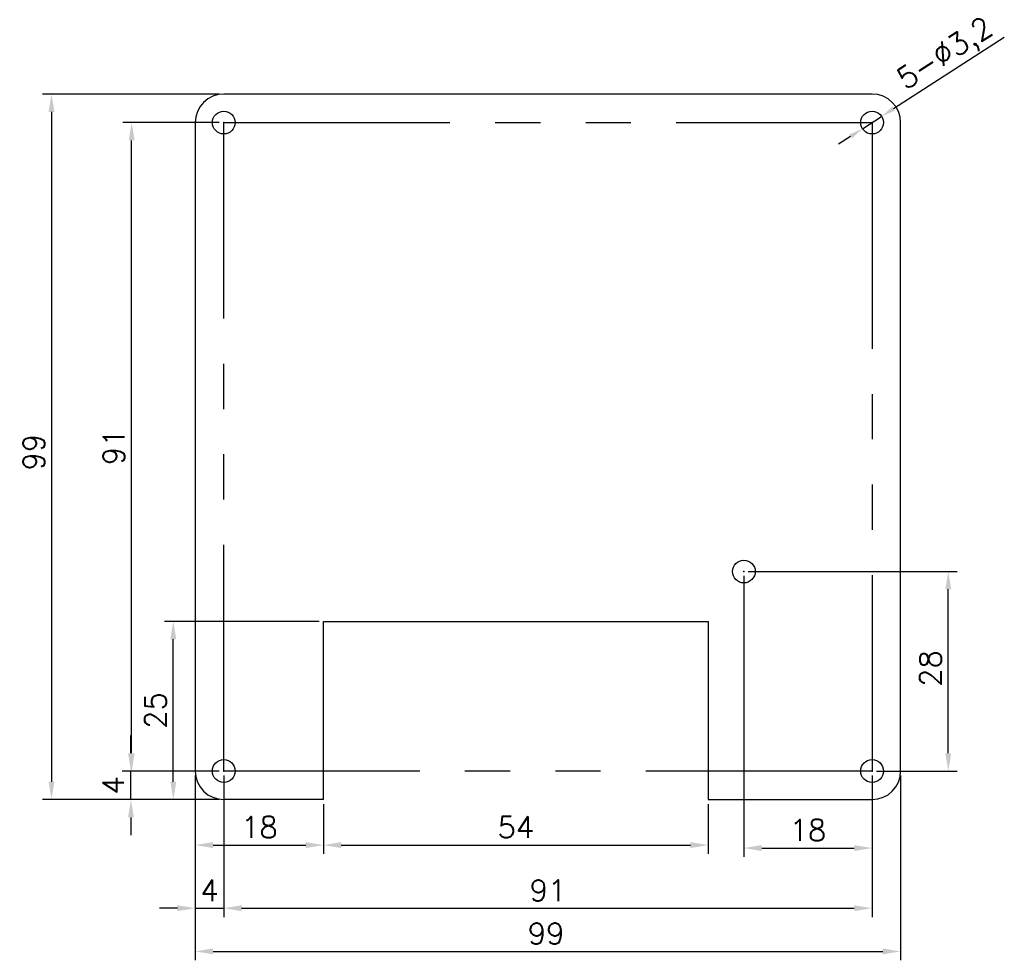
# Model space of a CAD drawing. Header units: millimetres. Extents: x 442 to 580, y 139 to 271.
import ezdxf

# ---------------------------------------------------------------- set-up
doc = ezdxf.new("R2010")
doc.units = ezdxf.units.MM
doc.linetypes.add('PHANTOM', pattern=[63.5, 31.75, -6.35, 6.35, -6.35, 6.35, -6.35])
doc.styles.get("Standard").update_dxf_attribs({"font": 'txt.shx', "bigfont": 'visiojp.shx'})
doc.dimstyles.new('ISO-25', dxfattribs={"dimtxt": 2.5, "dimasz": 2.5, "dimexe": 1.25, "dimexo": 0.625, "dimtad": 1, "dimtxsty": 'Standard', "dimcen": 2.5, "dimadec": 0, "dimazin": 0, "dimtfac": 1, "dimtmove": 0, "dimatfit": 3, "dimfxl": 1, "dimarcsym": 0})

# ---------------------------------------------------------------- blocks, each defined once
blk = doc.blocks.new('*D1')
at = {"color": 0, "lineweight": -2}
for p, q in [((469.76, 260.93), (444.96, 260.93)), ((446.21, 258.43), (446.21, 164.43)), ((469.76, 161.93), (444.96, 161.93))]:
    blk.add_line(p, q, dxfattribs=at)
at = {"color": 0}
for points in [[(446.63, 258.43), (445.8, 258.43), (446.21, 260.93)], [(445.8, 164.43), (446.63, 164.43), (446.21, 161.93)]]:
    blk.add_solid(points, dxfattribs=at)
at = {"layer": 'Defpoints', "color": 0}
for p in [(470.39, 260.93), (446.21, 161.93), (470.39, 161.93)]:
    blk.add_point(p, dxfattribs=at)
at = {"color": 0, "insert": (443.71, 210.68), "char_height": 3, "attachment_point": 5, "rotation": 90}
blk.add_mtext('99', dxfattribs=at)
blk = doc.blocks.new('*D2')
at = {"color": 0, "lineweight": -2}
for p, q in [((466.39, 165.3), (466.39, 139.37)), ((565.39, 165.3), (565.39, 139.37)), ((468.89, 140.62), (562.89, 140.62))]:
    blk.add_line(p, q, dxfattribs=at)
at = {"color": 0}
for points in [[(468.89, 141.04), (468.89, 140.21), (466.39, 140.62)], [(562.89, 140.21), (562.89, 141.04), (565.39, 140.62)]]:
    blk.add_solid(points, dxfattribs=at)
at = {"layer": 'Defpoints', "color": 0}
for p in [(466.39, 165.93), (565.39, 165.93), (565.39, 140.62)]:
    blk.add_point(p, dxfattribs=at)
at = {"color": 0, "insert": (515.65, 143.12), "char_height": 3, "attachment_point": 5}
blk.add_mtext('99', dxfattribs=at)
blk = doc.blocks.new('*D3')
at = {"color": 0, "lineweight": -2}
for p, q in [((457.36, 168.43), (457.36, 170.93)), ((469.76, 165.93), (456.11, 165.93)), ((457.36, 161.93), (457.36, 165.93)), ((469.14, 161.93), (456.11, 161.93)), ((457.36, 159.43), (457.36, 156.93))]:
    blk.add_line(p, q, dxfattribs=at)
at = {"color": 0}
for points in [[(456.95, 168.43), (457.78, 168.43), (457.36, 165.93)], [(457.78, 159.43), (456.95, 159.43), (457.36, 161.93)]]:
    blk.add_solid(points, dxfattribs=at)
at = {"layer": 'Defpoints', "color": 0}
for p in [(457.36, 165.93), (470.39, 165.93), (469.76, 161.93)]:
    blk.add_point(p, dxfattribs=at)
at = {"color": 0, "insert": (454.86, 163.93), "char_height": 3, "attachment_point": 5, "rotation": 90}
blk.add_mtext('4', dxfattribs=at)
blk = doc.blocks.new('*D4')
at = {"color": 0, "lineweight": -2}
for p, q in [((544.01, 193.93), (573.33, 193.93)), ((572.08, 168.43), (572.08, 191.43)), ((562.01, 165.93), (573.33, 165.93))]:
    blk.add_line(p, q, dxfattribs=at)
at = {"color": 0}
for points in [[(572.5, 191.43), (571.67, 191.43), (572.08, 193.93)], [(571.67, 168.43), (572.5, 168.43), (572.08, 165.93)]]:
    blk.add_solid(points, dxfattribs=at)
at = {"layer": 'Defpoints', "color": 0}
for p in [(543.39, 193.93), (572.08, 193.93), (561.39, 165.93)]:
    blk.add_point(p, dxfattribs=at)
at = {"color": 0, "insert": (569.58, 180.33), "char_height": 3, "attachment_point": 5, "rotation": 90}
blk.add_mtext('28', dxfattribs=at)
blk = doc.blocks.new('*D5')
at = {"color": 0, "lineweight": -2}
for p, q in [((469.76, 256.93), (456.21, 256.93)), ((457.46, 168.43), (457.46, 254.43)), ((469.76, 165.93), (456.21, 165.93))]:
    blk.add_line(p, q, dxfattribs=at)
at = {"color": 0}
for points in [[(457.88, 254.43), (457.05, 254.43), (457.46, 256.93)], [(457.05, 168.43), (457.88, 168.43), (457.46, 165.93)]]:
    blk.add_solid(points, dxfattribs=at)
at = {"layer": 'Defpoints', "color": 0}
for p in [(457.46, 256.93), (470.39, 256.93), (470.39, 165.93)]:
    blk.add_point(p, dxfattribs=at)
at = {"color": 0, "insert": (454.96, 211.43), "char_height": 3, "attachment_point": 5, "rotation": 90}
blk.add_mtext('91', dxfattribs=at)
blk = doc.blocks.new('*D6')
at = {"color": 0, "lineweight": -2}
for p, q in [((470.39, 165.3), (470.39, 145.43)), ((466.39, 161.3), (466.39, 145.43)), ((463.89, 146.68), (461.39, 146.68)), ((466.39, 146.68), (470.39, 146.68)), ((472.89, 146.68), (475.39, 146.68))]:
    blk.add_line(p, q, dxfattribs=at)
at = {"color": 0}
for points in [[(463.89, 146.27), (463.89, 147.1), (466.39, 146.68)], [(472.89, 147.1), (472.89, 146.27), (470.39, 146.68)]]:
    blk.add_solid(points, dxfattribs=at)
at = {"layer": 'Defpoints', "color": 0}
for p in [(470.39, 165.93), (466.39, 161.93), (470.39, 146.68)]:
    blk.add_point(p, dxfattribs=at)
at = {"color": 0, "insert": (468.39, 149.18), "char_height": 3, "attachment_point": 5}
blk.add_mtext('4', dxfattribs=at)
blk = doc.blocks.new('*D7')
at = {"color": 0, "lineweight": -2}
for p, q in [((470.39, 165.3), (470.39, 145.43)), ((561.39, 165.3), (561.39, 145.43)), ((472.89, 146.68), (558.89, 146.68))]:
    blk.add_line(p, q, dxfattribs=at)
at = {"color": 0}
for points in [[(472.89, 147.1), (472.89, 146.27), (470.39, 146.68)], [(558.89, 146.27), (558.89, 147.1), (561.39, 146.68)]]:
    blk.add_solid(points, dxfattribs=at)
at = {"layer": 'Defpoints', "color": 0}
for p in [(470.39, 165.93), (561.39, 165.93), (561.39, 146.68)]:
    blk.add_point(p, dxfattribs=at)
at = {"color": 0, "insert": (515.89, 149.18), "char_height": 3, "attachment_point": 5}
blk.add_mtext('91', dxfattribs=at)
blk = doc.blocks.new('*D8')
at = {"color": 0, "lineweight": -2}
for p, q in [((543.39, 193.3), (543.39, 153.88)), ((561.39, 165.3), (561.39, 153.88)), ((545.89, 155.13), (558.89, 155.13))]:
    blk.add_line(p, q, dxfattribs=at)
at = {"color": 0}
for points in [[(545.89, 155.54), (545.89, 154.71), (543.39, 155.13)], [(558.89, 154.71), (558.89, 155.54), (561.39, 155.13)]]:
    blk.add_solid(points, dxfattribs=at)
at = {"layer": 'Defpoints', "color": 0}
for p in [(543.39, 193.93), (561.39, 165.93), (561.39, 155.13)]:
    blk.add_point(p, dxfattribs=at)
at = {"color": 0, "insert": (552.39, 157.63), "char_height": 3, "attachment_point": 5}
blk.add_mtext('18', dxfattribs=at)
blk = doc.blocks.new('*D9')
at = {"color": 0, "lineweight": -2}
for p, q in [((466.39, 161.3), (466.39, 154.29)), ((484.39, 161.3), (484.39, 154.29)), ((468.89, 155.54), (481.89, 155.54))]:
    blk.add_line(p, q, dxfattribs=at)
at = {"color": 0}
for points in [[(468.89, 155.96), (468.89, 155.12), (466.39, 155.54)], [(481.89, 155.12), (481.89, 155.96), (484.39, 155.54)]]:
    blk.add_solid(points, dxfattribs=at)
at = {"layer": 'Defpoints', "color": 0}
for p in [(466.39, 161.93), (484.39, 161.93), (484.39, 155.54)]:
    blk.add_point(p, dxfattribs=at)
at = {"color": 0, "insert": (475.39, 158.04), "char_height": 3, "attachment_point": 5}
blk.add_mtext('18', dxfattribs=at)
blk = doc.blocks.new('*D10')
at = {"color": 0, "lineweight": -2}
for p, q in [((484.39, 161.3), (484.39, 154.29)), ((538.39, 161.3), (538.39, 154.29)), ((486.89, 155.54), (535.89, 155.54))]:
    blk.add_line(p, q, dxfattribs=at)
at = {"color": 0}
for points in [[(486.89, 155.96), (486.89, 155.12), (484.39, 155.54)], [(535.89, 155.12), (535.89, 155.96), (538.39, 155.54)]]:
    blk.add_solid(points, dxfattribs=at)
at = {"layer": 'Defpoints', "color": 0}
for p in [(484.39, 161.93), (538.39, 161.93), (538.39, 155.54)]:
    blk.add_point(p, dxfattribs=at)
at = {"color": 0, "insert": (511.39, 158.04), "char_height": 3, "attachment_point": 5}
blk.add_mtext('54', dxfattribs=at)
blk = doc.blocks.new('*D11')
at = {"color": 0, "lineweight": -2}
for p, q in [((483.76, 186.93), (462.05, 186.93)), ((463.3, 164.43), (463.3, 184.43)), ((465.76, 161.93), (462.05, 161.93))]:
    blk.add_line(p, q, dxfattribs=at)
at = {"color": 0}
for points in [[(463.72, 184.43), (462.89, 184.43), (463.3, 186.93)], [(462.89, 164.43), (463.72, 164.43), (463.3, 161.93)]]:
    blk.add_solid(points, dxfattribs=at)
at = {"layer": 'Defpoints', "color": 0}
for p in [(463.3, 186.93), (484.39, 186.93), (466.39, 161.93)]:
    blk.add_point(p, dxfattribs=at)
at = {"color": 0, "insert": (460.8, 174.43), "char_height": 3, "attachment_point": 5, "rotation": 90}
blk.add_mtext('25', dxfattribs=at)
blk = doc.blocks.new('*D13')
at = {"color": 0, "lineweight": -2}
for p, q in [((564.41, 258.88), (579.95, 268.93)), ((560.05, 256.06), (562.73, 257.8)), ((558.37, 254.97), (556.69, 253.89))]:
    blk.add_line(p, q, dxfattribs=at)
at = {"color": 0}
for points in [[(564.23, 259.16), (564.59, 258.6), (562.73, 257.8)], [(558.55, 254.69), (558.18, 255.25), (560.05, 256.06)]]:
    blk.add_solid(points, dxfattribs=at)
at = {"layer": 'Defpoints', "color": 0}
for p in [(562.73, 257.8), (560.05, 256.06)]:
    blk.add_point(p, dxfattribs=at)
at = {"color": 0, "insert": (571.8, 266.34), "char_height": 3, "attachment_point": 5, "rotation": 32.8879}
blk.add_mtext('5-%%c3,2', dxfattribs=at)

msp = doc.modelspace()

# ---------------------------------------------------------------- linework, layer by layer
for p, q in [((561.389, 260.928), (470.389, 260.928)), ((466.389, 256.928), (466.389, 165.928)), ((565.389, 165.928), (565.389, 256.928)), ((484.389, 161.928), (484.389, 186.928)), ((484.389, 186.928), (538.389, 186.928)), ((538.389, 186.928), (538.389, 161.928)), ((484.389, 161.928), (470.389, 161.928)), ((538.389, 161.928), (561.389, 161.928))]:
    msp.add_line(p, q)
at = {"linetype": 'PHANTOM'}
for p, q in [((470.389, 165.928), (470.389, 256.928)), ((470.389, 256.928), (561.389, 256.928)), ((561.389, 256.928), (561.389, 165.928)), ((561.389, 165.928), (470.389, 165.928))]:
    msp.add_line(p, q, dxfattribs=at)
for centre in [(470.389, 256.928), (561.389, 256.928), (543.389, 193.928), (470.389, 165.928), (561.389, 165.928)]:
    msp.add_circle(centre, 1.6)
for centre, start, end in [((470.389, 256.928), 90, 180), ((561.389, 256.928), 0, 90), ((470.389, 165.928), 180, 270), ((561.389, 165.928), 270, 0)]:
    msp.add_arc(centre, 4, start, end)
for p in [(470.389, 256.928), (561.389, 256.928), (543.389, 193.928), (470.389, 165.928), (561.389, 165.928)]:
    msp.add_point(p)

# ---------------------------------------------------------------- dimensions: what is measured, and where the dimension line sits
dim = msp.add_diameter_dim_2p(p1=(560.045, 256.06), p2=(562.732, 257.797), text='5-<>', dimstyle='ISO-25', override={"dimtxt": 3, "dimasz": 2, "dimgap": 0.5, "dimdec": 1})
dim.commit()
dim.dimension.update_dxf_attribs({"geometry": '*D13', "text_midpoint": (573.019, 264.449), "dimtype": 163})
for base, p1, p2, picture, middle in [((446.213, 161.928), (470.389, 260.928), (470.389, 161.928), '*D1', (446.213, 210.677)), ((572.085, 193.928), (561.389, 165.928), (543.389, 193.928), '*D4', (572.085, 180.329)), ((457.363, 165.928), (469.764, 161.928), (470.389, 165.928), '*D3', (457.363, 163.928))]:
    dim = msp.add_linear_dim(base=base, p1=p1, p2=p2, angle=90, dimstyle='ISO-25', override={"dimtxt": 3, "dimgap": 1, "dimdec": 2})
    dim.commit()
    dim.dimension.update_dxf_attribs({"geometry": picture, "text_midpoint": middle, "dimtype": 160})
for base, p1, p2, picture, middle in [((457.464, 256.928), (470.389, 165.928), (470.389, 256.928), '*D5', (454.964, 211.428)), ((463.304, 186.928), (466.389, 161.928), (484.389, 186.928), '*D11', (460.804, 174.428))]:
    dim = msp.add_linear_dim(base=base, p1=p1, p2=p2, angle=90, dimstyle='ISO-25', override={"dimtxt": 3, "dimgap": 1, "dimdec": 2})
    dim.commit()
    dim.dimension.update_dxf_attribs({"geometry": picture, "text_midpoint": middle})
for base, p1, p2, picture, middle in [((561.389, 155.128), (543.389, 193.928), (561.389, 165.928), '*D8', (552.389, 157.628)), ((484.389, 155.539), (466.389, 161.928), (484.389, 161.928), '*D9', (475.389, 158.039)), ((538.389, 155.539), (484.389, 161.928), (538.389, 161.928), '*D10', (511.389, 158.039))]:
    dim = msp.add_linear_dim(base=base, p1=p1, p2=p2, dimstyle='ISO-25', override={"dimtxt": 3, "dimgap": 1, "dimdec": 2})
    dim.commit()
    dim.dimension.update_dxf_attribs({"geometry": picture, "text_midpoint": middle})
for base, p1, p2, picture, middle in [((470.389, 146.683), (466.389, 161.928), (470.389, 165.928), '*D6', (468.389, 146.683)), ((565.389, 140.624), (466.389, 165.928), (565.389, 165.928), '*D2', (515.654, 140.624)), ((561.389, 146.683), (470.389, 165.928), (561.389, 165.928), '*D7', (515.889, 146.683))]:
    dim = msp.add_linear_dim(base=base, p1=p1, p2=p2, dimstyle='ISO-25', override={"dimtxt": 3, "dimgap": 1, "dimdec": 2})
    dim.commit()
    dim.dimension.update_dxf_attribs({"geometry": picture, "text_midpoint": middle, "dimtype": 160})

doc.saveas('drawing.dxf')
